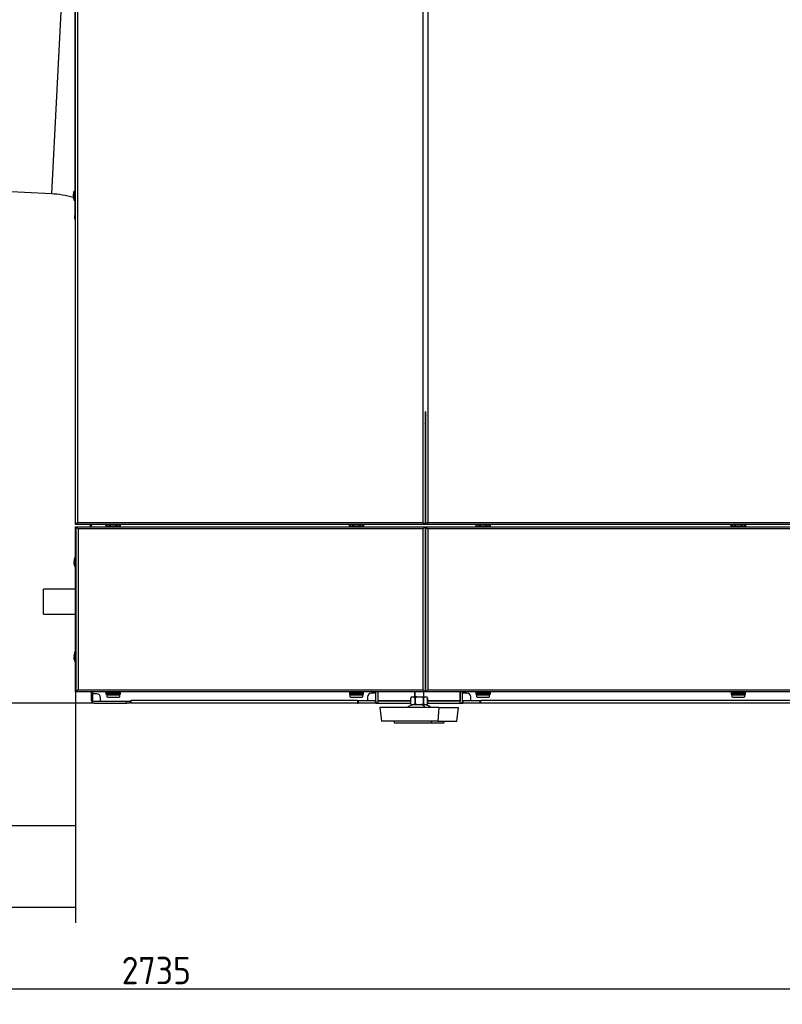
# Model space of a CAD drawing. Header units: millimetres. Extents: x 158 to 846, y 86 to 749.
# Tile 70 of 95: x 650 to 748, y 448 to 574. Entities that reach past the tile are written whole.
import ezdxf

# ---------------------------------------------------------------- set-up
doc = ezdxf.new("R2010")
doc.units = ezdxf.units.MM
for name, color, linetype, true_color in [('1', 7, 'CONTINUOUS', 0xffffff), ('101', 7, 'CONTINUOUS', 0xffffff), ('TOP', 7, 'CONTINUOUS', 0xffffff)]:
    doc.layers.add(name, color=color, linetype=linetype, true_color=true_color)
doc.styles.add('iso-1', font='isocp.shx')
doc.dimstyles.get("Standard").update_dxf_attribs({"dimtxt": 0.18, "dimasz": 0.18, "dimexe": 0.18, "dimexo": 0.0625, "dimgap": 0.09, "dimtad": 0, "dimtih": 1, "dimtoh": 1, "dimdec": 4, "dimzin": 0, "dimdsep": 46, "dimtxsty": 'Standard', "dimcen": 0.09, "dimadec": 0, "dimazin": 0, "dimtfac": 1, "dimtdec": 4, "dimtofl": 0, "dimtmove": 0, "dimatfit": 3, "dimfxl": 1, "dimtolj": 1, "dimtzin": 0, "dimarcsym": 0})

# ---------------------------------------------------------------- blocks, each defined once
blk = doc.blocks.new('DimnDraft3D6')
at = {"layer": 'TOP', "color": 2, "linetype": 'Continuous', "transparency": 16777216}
for p, q in [((600.39, 572.44), (600.39, 469.23)), ((657.25, 488.36), (657.25, 469.23)), ((657.25, 471.23), (600.39, 471.23))]:
    blk.add_line(p, q, dxfattribs=at)
for points in [[(600.39, 471.23), (603.89, 471.69), (603.89, 470.77), (600.39, 471.23)], [(657.25, 471.23), (653.75, 470.77), (653.75, 471.69), (657.25, 471.23)]]:
    blk.add_solid(points, dxfattribs=at)
at = {"layer": 'TOP', "color": 2, "linetype": 'Continuous', "transparency": 16777216, "insert": (626.48, 471.8), "char_height": 3.5, "attachment_point": 7, "line_spacing_factor": 0.963855, "style": 'iso-1'}
blk.add_mtext('\\W01.000;\\fisocp.shx,bigfont.shx;569 ', dxfattribs=at)
blk = doc.blocks.new('DimnDraft3D7')
at = {"layer": 'TOP', "color": 2, "linetype": 'Continuous', "transparency": 16777216}
for p, q in [((572, 556.2), (572, 458.82)), ((657.25, 488.36), (657.25, 458.82)), ((572, 460.82), (657.25, 460.82))]:
    blk.add_line(p, q, dxfattribs=at)
for points in [[(572, 460.82), (575.5, 461.28), (575.5, 460.36), (572, 460.82)], [(657.25, 460.82), (653.75, 460.36), (653.75, 461.28), (657.25, 460.82)]]:
    blk.add_solid(points, dxfattribs=at)
at = {"layer": 'TOP', "color": 2, "linetype": 'Continuous', "transparency": 16777216, "insert": (612.29, 461.39), "char_height": 3.5, "attachment_point": 7, "line_spacing_factor": 0.963855, "style": 'iso-1'}
blk.add_mtext('\\W01.000;\\fisocp.shx,bigfont.shx;852 ', dxfattribs=at)
blk = doc.blocks.new('DimnDraft3D8')
at = {"layer": 'TOP', "color": 2, "linetype": 'Continuous', "transparency": 16777216}
for p, q in [((572, 556.2), (572, 448.39)), ((845.5, 488.61), (845.5, 448.39)), ((572, 450.39), (845.5, 450.39))]:
    blk.add_line(p, q, dxfattribs=at)
for points in [[(572, 450.39), (575.5, 450.85), (575.5, 449.93), (572, 450.39)], [(845.5, 450.39), (842, 449.93), (842, 450.85), (845.5, 450.39)]]:
    blk.add_solid(points, dxfattribs=at)
at = {"layer": 'TOP', "color": 2, "linetype": 'Continuous', "transparency": 16777216, "insert": (663.15, 450.96), "char_height": 3.5, "attachment_point": 7, "line_spacing_factor": 0.963855, "style": 'iso-1'}
blk.add_mtext('\\W01.000;\\fisocp.shx,bigfont.shx;2735 ', dxfattribs=at)

msp = doc.modelspace()

# ---------------------------------------------------------------- linework, layer by layer
at = {"layer": '1', "color": 7, "linetype": 'Continuous'}
for p, q in [((657.245, 509.909), (657.245, 619.809)), ((657.145, 579.309), (657.145, 549.309)), ((643.498, 552.666), (654.16, 552.107)), ((656.929, 551.859), (656.952, 551.859)), ((656.952, 551.759), (656.929, 551.759)), ((656.952, 552.014), (656.951, 552.014)), ((657.145, 552.369), (657.025, 552.369)), ((657.025, 551.809), (657.025, 552.369)), ((657.025, 551.809), (657.025, 551.249)), ((656.951, 551.604), (656.952, 551.604)), ((657.025, 551.249), (657.145, 551.249)), ((657.145, 548.809), (657.145, 549.309)), ((657.245, 548.809), (657.145, 548.809)), ((701.945, 524.21), (701.945, 509.909)), ((702.045, 509.909), (702.045, 524.21)), ((702.045, 521.111), (701.945, 521.111)), ((701.945, 518.309), (702.045, 518.309)), ((701.945, 518.309), (702.045, 518.309)), ((701.945, 518.209), (702.045, 518.209)), ((701.946, 517.909), (702.046, 517.909)), ((657.245, 509.909), (657.345, 509.909)), ((657.245, 509.759), (657.245, 509.859)), ((657.245, 509.859), (657.345, 509.859)), ((657.345, 509.759), (657.245, 509.759)), ((657.245, 509.459), (657.345, 509.459)), ((657.245, 508.959), (657.245, 509.459)), ((657.245, 488.859), (657.245, 508.959)), ((657.345, 509.909), (657.495, 510.009)), ((657.395, 509.859), (657.345, 509.859)), ((657.395, 509.759), (657.345, 509.759)), ((657.345, 509.359), (657.345, 509.459)), ((657.345, 509.459), (657.445, 509.459)), ((657.345, 488.46), (657.345, 509.359)), ((657.345, 509.359), (657.445, 509.359)), ((657.345, 509.359), (657.445, 509.359)), ((657.395, 509.859), (657.495, 510.009)), ((657.395, 509.759), (657.395, 509.859)), ((701.795, 509.759), (657.395, 509.759)), ((657.445, 509.459), (657.446, 509.459)), ((657.445, 509.359), (657.595, 509.209)), ((657.445, 509.359), (657.446, 509.359)), ((657.446, 509.459), (657.446, 509.359)), ((657.446, 509.459), (701.845, 509.459)), ((657.446, 509.359), (657.595, 509.209)), ((659.145, 509.459), (659.145, 509.609)), ((659.245, 509.759), (659.245, 509.459)), ((661.17, 509.459), (661.17, 509.759)), ((661.285, 509.759), (661.285, 509.545)), ((661.285, 509.524), (661.285, 509.545)), ((661.585, 509.524), (661.285, 509.524)), ((661.285, 509.524), (661.285, 509.514)), ((661.285, 509.514), (661.285, 509.459)), ((661.585, 509.545), (661.585, 509.759)), ((661.585, 509.584), (661.685, 509.584)), ((661.585, 509.545), (661.585, 509.524)), ((661.685, 509.524), (661.585, 509.524)), ((661.685, 509.671), (661.685, 509.713)), ((661.685, 509.671), (661.685, 509.545)), ((661.685, 509.524), (661.685, 509.545)), ((662.455, 509.524), (661.685, 509.524)), ((662.355, 509.742), (661.785, 509.742)), ((662.455, 509.713), (662.455, 509.671)), ((662.455, 509.545), (662.455, 509.671)), ((662.455, 509.584), (662.555, 509.584)), ((662.455, 509.545), (662.455, 509.524)), ((662.555, 509.524), (662.455, 509.524)), ((662.555, 509.759), (662.555, 509.545)), ((662.555, 509.524), (662.555, 509.545)), ((662.855, 509.524), (662.555, 509.524)), ((662.855, 509.545), (662.855, 509.759)), ((662.855, 509.545), (662.855, 509.524)), ((662.855, 509.524), (662.855, 509.514)), ((662.855, 509.514), (662.855, 509.459)), ((662.97, 509.759), (662.97, 509.459)), ((692.27, 509.459), (692.27, 509.759)), ((692.385, 509.759), (692.385, 509.545)), ((692.385, 509.524), (692.385, 509.545)), ((692.385, 509.524), (692.385, 509.514)), ((692.685, 509.524), (692.385, 509.524)), ((692.385, 509.514), (692.385, 509.459)), ((692.685, 509.545), (692.685, 509.759)), ((692.685, 509.584), (692.785, 509.584)), ((692.685, 509.545), (692.685, 509.524)), ((692.785, 509.524), (692.685, 509.524)), ((692.785, 509.671), (692.785, 509.713)), ((692.785, 509.671), (692.785, 509.545)), ((692.785, 509.524), (692.785, 509.545)), ((693.555, 509.524), (692.785, 509.524)), ((693.455, 509.742), (692.885, 509.742)), ((693.555, 509.713), (693.555, 509.671)), ((693.555, 509.545), (693.555, 509.671)), ((693.555, 509.584), (693.655, 509.584)), ((693.555, 509.545), (693.555, 509.524)), ((693.655, 509.524), (693.555, 509.524)), ((693.655, 509.759), (693.655, 509.545)), ((693.655, 509.524), (693.655, 509.545)), ((693.955, 509.524), (693.655, 509.524)), ((693.955, 509.545), (693.955, 509.759)), ((693.955, 509.545), (693.955, 509.524)), ((693.955, 509.524), (693.955, 509.514)), ((693.955, 509.514), (693.955, 509.459)), ((694.07, 509.759), (694.07, 509.459)), ((701.845, 509.909), (701.695, 510.009)), ((701.795, 509.859), (701.695, 510.009)), ((701.845, 509.359), (701.695, 509.209)), ((701.845, 509.359), (701.695, 509.209)), ((701.845, 509.859), (701.795, 509.859)), ((701.795, 509.759), (701.795, 509.859)), ((701.845, 509.759), (701.795, 509.759)), ((701.945, 509.909), (701.845, 509.909)), ((701.845, 509.859), (701.945, 509.859)), ((701.945, 509.759), (701.845, 509.759)), ((701.845, 509.459), (701.845, 509.359)), ((701.845, 509.459), (701.945, 509.459)), ((701.845, 509.459), (701.845, 509.459)), ((701.945, 509.359), (701.845, 509.359)), ((701.945, 509.359), (701.845, 509.359)), ((701.845, 509.359), (701.845, 509.359)), ((701.945, 509.859), (701.945, 509.909)), ((701.945, 509.859), (701.945, 509.759)), ((701.945, 509.459), (701.945, 509.359)), ((701.945, 509.359), (701.945, 488.46)), ((702.045, 509.859), (702.045, 509.909)), ((702.045, 509.909), (702.145, 509.909)), ((702.045, 509.859), (702.145, 509.859)), ((702.045, 509.759), (702.045, 509.859)), ((702.145, 509.759), (702.045, 509.759)), ((702.045, 509.359), (702.045, 509.459)), ((702.045, 509.459), (702.145, 509.459)), ((702.045, 488.46), (702.045, 509.359)), ((702.045, 509.359), (702.145, 509.359)), ((702.045, 509.359), (702.145, 509.359)), ((702.145, 509.909), (702.295, 510.009)), ((702.195, 509.859), (702.145, 509.859)), ((702.195, 509.759), (702.145, 509.759)), ((702.145, 509.459), (702.146, 509.459)), ((702.145, 509.359), (702.295, 509.209)), ((702.145, 509.359), (702.146, 509.359)), ((702.146, 509.459), (702.146, 509.359)), ((702.146, 509.459), (793.045, 509.459)), ((702.146, 509.359), (702.295, 509.209)), ((702.195, 509.859), (702.295, 510.009)), ((702.195, 509.759), (702.195, 509.859)), ((792.995, 509.759), (702.195, 509.759)), ((708.47, 509.459), (708.47, 509.759)), ((708.585, 509.759), (708.585, 509.545)), ((708.585, 509.524), (708.585, 509.545)), ((708.885, 509.524), (708.585, 509.524)), ((708.585, 509.524), (708.585, 509.514)), ((708.585, 509.514), (708.585, 509.459)), ((708.885, 509.545), (708.885, 509.759)), ((708.885, 509.584), (708.985, 509.584)), ((708.885, 509.545), (708.885, 509.524)), ((708.985, 509.524), (708.885, 509.524)), ((708.985, 509.671), (708.985, 509.713)), ((708.985, 509.671), (708.985, 509.545)), ((708.985, 509.524), (708.985, 509.545)), ((709.755, 509.524), (708.985, 509.524)), ((709.655, 509.742), (709.085, 509.742)), ((709.755, 509.713), (709.755, 509.671)), ((709.755, 509.545), (709.755, 509.671)), ((709.755, 509.584), (709.855, 509.584)), ((709.755, 509.545), (709.755, 509.524)), ((709.855, 509.524), (709.755, 509.524)), ((709.855, 509.759), (709.855, 509.545)), ((709.855, 509.524), (709.855, 509.545)), ((710.155, 509.524), (709.855, 509.524)), ((710.155, 509.545), (710.155, 509.759)), ((710.155, 509.545), (710.155, 509.524)), ((710.155, 509.524), (710.155, 509.514)), ((710.155, 509.514), (710.155, 509.459)), ((710.27, 509.759), (710.27, 509.459)), ((741.12, 509.459), (741.12, 509.759)), ((741.235, 509.759), (741.235, 509.545)), ((741.235, 509.524), (741.235, 509.545)), ((741.535, 509.524), (741.235, 509.524)), ((741.235, 509.524), (741.235, 509.514)), ((741.235, 509.514), (741.235, 509.459)), ((741.535, 509.545), (741.535, 509.759)), ((741.535, 509.584), (741.635, 509.584)), ((741.535, 509.545), (741.535, 509.524)), ((741.635, 509.524), (741.535, 509.524)), ((741.635, 509.671), (741.635, 509.713)), ((741.635, 509.671), (741.635, 509.545)), ((741.635, 509.524), (741.635, 509.545)), ((742.405, 509.524), (741.635, 509.524)), ((742.305, 509.742), (741.735, 509.742)), ((742.405, 509.713), (742.405, 509.671)), ((742.405, 509.545), (742.405, 509.671)), ((742.405, 509.584), (742.505, 509.584)), ((742.405, 509.545), (742.405, 509.524)), ((742.505, 509.524), (742.405, 509.524)), ((742.505, 509.759), (742.505, 509.545)), ((742.505, 509.524), (742.505, 509.545)), ((742.805, 509.524), (742.505, 509.524)), ((742.805, 509.545), (742.805, 509.759)), ((742.805, 509.545), (742.805, 509.524)), ((742.805, 509.524), (742.805, 509.514)), ((742.805, 509.514), (742.805, 509.459)), ((742.92, 509.759), (742.92, 509.459)), ((657.051, 505.164), (657.052, 505.164)), ((657.125, 505.519), (657.125, 504.399)), ((657.245, 505.519), (657.125, 505.519)), ((657.029, 505.009), (657.052, 505.009)), ((657.052, 504.909), (657.029, 504.909)), ((657.052, 504.754), (657.051, 504.754)), ((657.245, 504.399), (657.125, 504.399)), ((657.246, 501.509), (653.145, 501.509)), ((653.145, 498.309), (653.145, 501.509)), ((653.145, 498.309), (657.246, 498.309)), ((657.029, 492.909), (657.052, 492.909)), ((657.052, 492.809), (657.029, 492.809)), ((657.051, 493.064), (657.052, 493.064)), ((657.052, 492.654), (657.051, 492.654)), ((657.125, 493.419), (657.125, 492.299)), ((657.245, 493.419), (657.125, 493.419)), ((657.245, 492.299), (657.125, 492.299)), ((702.045, 492.109), (701.945, 492.109)), ((701.945, 492.059), (702.045, 492.059)), ((701.945, 491.759), (702.045, 491.759)), ((702.018, 490.809), (701.945, 490.809)), ((702.018, 490.809), (702.045, 490.809)), ((657.245, 488.359), (657.245, 488.859)), ((657.345, 488.359), (657.245, 488.359)), ((657.345, 488.46), (657.445, 488.46)), ((657.345, 488.359), (657.345, 488.459)), ((657.345, 488.459), (657.445, 488.459)), ((657.445, 488.359), (657.345, 488.359)), ((657.445, 488.46), (657.595, 488.609)), ((657.446, 488.459), (657.445, 488.459)), ((657.446, 488.359), (657.445, 488.359)), ((657.446, 488.459), (657.595, 488.609)), ((657.446, 488.359), (657.446, 488.459)), ((701.845, 488.359), (657.446, 488.359)), ((659.245, 488.359), (659.245, 487.309)), ((659.445, 488.109), (659.445, 488.359)), ((659.445, 487.309), (659.445, 488.359)), ((659.945, 488.109), (659.445, 488.109)), ((660.445, 487.109), (660.445, 487.609)), ((661.17, 488.009), (661.17, 488.359)), ((661.285, 488.009), (661.17, 488.009)), ((661.285, 488.359), (661.285, 488.304)), ((661.285, 488.294), (661.285, 488.304)), ((661.585, 488.294), (661.285, 488.294)), ((661.285, 488.294), (661.285, 488.274)), ((661.285, 488.055), (661.285, 488.274)), ((662.855, 488.055), (661.285, 488.055)), ((661.285, 488.055), (661.285, 487.985)), ((661.285, 487.725), (661.285, 487.985)), ((662.755, 487.625), (661.385, 487.625)), ((661.685, 488.294), (661.585, 488.294)), ((661.585, 488.274), (661.585, 488.294)), ((661.585, 488.274), (661.585, 488.055)), ((661.585, 488.234), (661.685, 488.234)), ((662.455, 488.294), (661.685, 488.294)), ((661.685, 488.294), (661.685, 488.274)), ((661.685, 488.148), (661.685, 488.274)), ((661.685, 488.148), (661.685, 488.105)), ((662.355, 488.077), (661.785, 488.077)), ((662.555, 488.294), (662.455, 488.294)), ((662.455, 488.274), (662.455, 488.294)), ((662.455, 488.274), (662.455, 488.148)), ((662.455, 488.234), (662.555, 488.234)), ((662.455, 488.105), (662.455, 488.148)), ((662.855, 488.294), (662.555, 488.294)), ((662.555, 488.294), (662.555, 488.274)), ((662.555, 488.055), (662.555, 488.274)), ((662.855, 488.359), (662.855, 488.304)), ((662.855, 488.294), (662.855, 488.304)), ((662.855, 488.274), (662.855, 488.294)), ((662.855, 488.274), (662.855, 488.055)), ((662.855, 487.985), (662.855, 488.055)), ((662.97, 488.009), (662.855, 488.009)), ((662.855, 487.985), (662.855, 487.725)), ((662.97, 488.359), (662.97, 488.009)), ((692.27, 488.359), (692.27, 488.009)), ((692.27, 488.009), (692.385, 488.009)), ((692.385, 488.359), (692.385, 488.304)), ((692.385, 488.294), (692.385, 488.304)), ((692.685, 488.294), (692.385, 488.294)), ((692.385, 488.294), (692.385, 488.274)), ((692.385, 488.055), (692.385, 488.274)), ((693.955, 488.055), (692.385, 488.055)), ((692.385, 488.055), (692.385, 487.985)), ((692.385, 487.725), (692.385, 487.985)), ((693.855, 487.625), (692.485, 487.625)), ((692.685, 488.274), (692.685, 488.294)), ((692.785, 488.294), (692.685, 488.294)), ((692.685, 488.274), (692.685, 488.055)), ((692.685, 488.234), (692.785, 488.234)), ((693.555, 488.294), (692.785, 488.294)), ((692.785, 488.294), (692.785, 488.274)), ((692.785, 488.148), (692.785, 488.274)), ((692.785, 488.148), (692.785, 488.105)), ((693.455, 488.077), (692.885, 488.077)), ((693.555, 488.274), (693.555, 488.294)), ((693.655, 488.294), (693.555, 488.294)), ((693.555, 488.274), (693.555, 488.148)), ((693.555, 488.234), (693.655, 488.234)), ((693.555, 488.105), (693.555, 488.148)), ((693.645, 488.055), (693.645, 488.234)), ((693.955, 488.294), (693.655, 488.294)), ((693.655, 488.294), (693.655, 488.274)), ((693.655, 488.055), (693.655, 488.274)), ((693.955, 488.359), (693.955, 488.304)), ((693.955, 488.294), (693.955, 488.304)), ((693.955, 488.274), (693.955, 488.294)), ((693.955, 488.274), (693.955, 488.055)), ((693.955, 487.985), (693.955, 488.055)), ((693.955, 488.009), (694.07, 488.009)), ((693.955, 487.985), (693.955, 487.725)), ((694.07, 488.009), (694.07, 488.359)), ((694.595, 487.709), (694.595, 487.209)), ((695.595, 488.209), (695.095, 488.209)), ((695.595, 488.359), (695.595, 488.209)), ((695.645, 486.919), (695.645, 488.359)), ((695.945, 486.919), (695.945, 488.359)), ((695.946, 487.219), (695.946, 488.359)), ((700.198, 487.709), (700.108, 487.57)), ((700.108, 487.57), (700.108, 486.833)), ((700.109, 487.57), (700.108, 487.57)), ((700.109, 487.57), (700.109, 486.833)), ((700.198, 487.709), (700.222, 487.709)), ((700.222, 487.709), (700.524, 487.709)), ((700.893, 487.709), (700.524, 487.709)), ((700.595, 488.359), (700.595, 487.709)), ((700.637, 487.57), (700.637, 486.833)), ((700.637, 487.57), (700.667, 487.57)), ((700.667, 487.57), (700.667, 486.833)), ((700.893, 487.709), (701.498, 487.709)), ((701.498, 487.709), (701.867, 487.709)), ((701.845, 488.46), (701.695, 488.609)), ((701.845, 488.459), (701.695, 488.609)), ((701.724, 487.57), (701.724, 486.833)), ((701.724, 487.57), (701.754, 487.57)), ((701.754, 487.57), (701.754, 486.833)), ((701.795, 488.509), (701.795, 488.51)), ((701.795, 487.709), (701.795, 488.359)), ((701.945, 488.46), (701.845, 488.46)), ((701.845, 488.459), (701.945, 488.459)), ((701.845, 488.459), (701.845, 488.459)), ((701.845, 488.359), (701.845, 488.459)), ((701.945, 488.359), (701.845, 488.359)), ((701.845, 488.359), (701.845, 488.359)), ((701.867, 487.709), (702.169, 487.709)), ((701.945, 488.459), (701.945, 488.359)), ((702.045, 488.46), (702.145, 488.46)), ((702.045, 488.359), (702.045, 488.459)), ((702.045, 488.459), (702.145, 488.459)), ((702.145, 488.359), (702.045, 488.359)), ((702.145, 488.46), (702.295, 488.609)), ((702.146, 488.459), (702.145, 488.459)), ((702.146, 488.359), (702.145, 488.359)), ((702.146, 488.459), (702.295, 488.609)), ((702.146, 488.359), (702.146, 488.459)), ((793.045, 488.359), (702.146, 488.359)), ((702.192, 487.709), (702.169, 487.709)), ((702.282, 487.57), (702.192, 487.709)), ((702.282, 486.833), (702.282, 487.57)), ((702.282, 487.57), (702.282, 486.833)), ((702.282, 487.57), (702.282, 487.57)), ((706.445, 486.919), (706.445, 488.359)), ((706.445, 488.359), (706.445, 487.219)), ((706.745, 486.919), (706.745, 488.359)), ((706.795, 488.209), (706.795, 488.359)), ((707.295, 488.209), (706.795, 488.209)), ((707.795, 487.209), (707.795, 487.709)), ((708.47, 488.009), (708.47, 488.359)), ((708.585, 488.009), (708.47, 488.009)), ((708.585, 488.359), (708.585, 488.304)), ((708.585, 488.294), (708.585, 488.304)), ((708.885, 488.294), (708.585, 488.294)), ((708.585, 488.294), (708.585, 488.274)), ((708.585, 488.055), (708.585, 488.274)), ((710.155, 488.055), (708.585, 488.055)), ((708.585, 488.055), (708.585, 487.985)), ((708.585, 487.725), (708.585, 487.985)), ((710.055, 487.625), (708.685, 487.625)), ((708.985, 488.294), (708.885, 488.294)), ((708.885, 488.274), (708.885, 488.294)), ((708.885, 488.274), (708.885, 488.055)), ((708.885, 488.234), (708.985, 488.234)), ((709.755, 488.294), (708.985, 488.294)), ((708.985, 488.294), (708.985, 488.274)), ((708.985, 488.148), (708.985, 488.274)), ((708.985, 488.148), (708.985, 488.105)), ((709.655, 488.077), (709.085, 488.077)), ((709.855, 488.294), (709.755, 488.294)), ((709.755, 488.274), (709.755, 488.294)), ((709.755, 488.274), (709.755, 488.148)), ((709.755, 488.234), (709.855, 488.234)), ((709.755, 488.105), (709.755, 488.148)), ((710.155, 488.294), (709.855, 488.294)), ((709.855, 488.294), (709.855, 488.274)), ((709.855, 488.055), (709.855, 488.274)), ((710.155, 488.359), (710.155, 488.304)), ((710.155, 488.294), (710.155, 488.304)), ((710.155, 488.274), (710.155, 488.294)), ((710.155, 488.274), (710.155, 488.055)), ((710.155, 487.985), (710.155, 488.055)), ((710.27, 488.009), (710.155, 488.009)), ((710.155, 487.985), (710.155, 487.725)), ((710.27, 488.359), (710.27, 488.009)), ((741.12, 488.359), (741.12, 488.009)), ((741.12, 488.009), (741.235, 488.009)), ((741.235, 488.359), (741.235, 488.304)), ((741.235, 488.294), (741.235, 488.304)), ((741.535, 488.294), (741.235, 488.294)), ((741.235, 488.294), (741.235, 488.274)), ((741.235, 488.055), (741.235, 488.274)), ((742.805, 488.055), (741.235, 488.055)), ((741.235, 488.055), (741.235, 487.985)), ((741.235, 487.725), (741.235, 487.985)), ((742.705, 487.625), (741.335, 487.625)), ((741.635, 488.294), (741.535, 488.294)), ((741.535, 488.274), (741.535, 488.294)), ((741.535, 488.274), (741.535, 488.055)), ((741.535, 488.234), (741.635, 488.234)), ((742.405, 488.294), (741.635, 488.294)), ((741.635, 488.294), (741.635, 488.274)), ((741.635, 488.148), (741.635, 488.274)), ((741.635, 488.148), (741.635, 488.105)), ((742.305, 488.077), (741.735, 488.077)), ((742.505, 488.294), (742.405, 488.294)), ((742.405, 488.274), (742.405, 488.294)), ((742.405, 488.274), (742.405, 488.148)), ((742.405, 488.234), (742.505, 488.234)), ((742.405, 488.105), (742.405, 488.148)), ((742.805, 488.294), (742.505, 488.294)), ((742.505, 488.294), (742.505, 488.274)), ((742.505, 488.055), (742.505, 488.274)), ((742.805, 488.359), (742.805, 488.304)), ((742.805, 488.294), (742.805, 488.304)), ((742.805, 488.274), (742.805, 488.294)), ((742.805, 488.274), (742.805, 488.055)), ((742.805, 487.985), (742.805, 488.055)), ((742.805, 488.009), (742.92, 488.009)), ((742.805, 487.985), (742.805, 487.725)), ((742.92, 488.009), (742.92, 488.359)), ((663.745, 487.109), (659.645, 487.109)), ((659.645, 486.909), (663.745, 486.909)), ((664.245, 487.109), (660.445, 487.109)), ((664.245, 486.909), (663.745, 486.909)), ((664.245, 487.109), (664.245, 486.909)), ((664.345, 486.909), (664.345, 487.309)), ((664.345, 487.309), (664.345, 487.309)), ((664.345, 487.309), (664.345, 487.209)), ((693.295, 486.909), (664.345, 486.909)), ((693.295, 487.309), (693.295, 486.909)), ((693.296, 487.309), (693.295, 487.309)), ((693.295, 487.209), (693.345, 487.209)), ((693.295, 486.909), (693.345, 486.909)), ((693.345, 486.909), (693.345, 487.209)), ((693.345, 487.209), (693.395, 487.209)), ((693.345, 486.909), (693.395, 486.909)), ((695.625, 487.209), (693.395, 487.209)), ((695.625, 486.909), (693.395, 486.909)), ((694.595, 487.209), (693.396, 487.209)), ((695.625, 487.209), (695.635, 487.209)), ((695.635, 486.909), (695.625, 486.909)), ((695.635, 487.209), (695.635, 486.909)), ((695.635, 487.209), (695.645, 487.209)), ((695.635, 486.909), (695.645, 486.909)), ((695.645, 486.909), (695.645, 486.919)), ((695.945, 486.909), (695.645, 486.909)), ((695.945, 487.209), (700.109, 487.209)), ((695.945, 486.909), (695.945, 486.919)), ((695.945, 486.909), (700.109, 486.909)), ((700.109, 487.209), (695.956, 487.209)), ((696.17, 486.359), (696.395, 484.609)), ((703.708, 486.359), (696.17, 486.359)), ((700.108, 486.833), (700.219, 486.709)), ((700.109, 486.833), (700.108, 486.833)), ((700.26, 486.709), (700.219, 486.709)), ((700.485, 486.709), (700.26, 486.709)), ((700.971, 486.709), (700.485, 486.709)), ((700.637, 486.833), (700.667, 486.833)), ((701.42, 486.709), (700.971, 486.709)), ((701.906, 486.709), (701.42, 486.709)), ((701.724, 486.833), (701.754, 486.833)), ((702.13, 486.709), (701.906, 486.709)), ((702.172, 486.709), (702.13, 486.709)), ((702.172, 486.709), (702.282, 486.833)), ((702.282, 487.209), (706.445, 487.209)), ((706.435, 487.209), (702.282, 487.209)), ((702.282, 486.909), (706.445, 486.909)), ((702.282, 486.833), (702.282, 486.833)), ((703.708, 486.359), (706.22, 486.359)), ((705.995, 484.609), (706.22, 486.359)), ((706.445, 486.909), (706.445, 486.919)), ((706.745, 486.909), (706.445, 486.909)), ((706.745, 487.209), (706.755, 487.209)), ((706.745, 486.909), (706.745, 486.919)), ((706.755, 486.909), (706.745, 486.909)), ((706.755, 486.909), (706.755, 487.209)), ((706.755, 487.209), (706.765, 487.209)), ((706.755, 486.909), (706.765, 486.909)), ((708.995, 487.209), (706.765, 487.209)), ((708.995, 486.909), (706.765, 486.909)), ((708.995, 487.209), (707.795, 487.209)), ((708.995, 487.209), (709.045, 487.209)), ((709.045, 486.909), (708.995, 486.909)), ((709.045, 487.209), (709.045, 486.909)), ((709.095, 486.909), (709.095, 487.309)), ((709.095, 487.309), (709.095, 487.309)), ((773.245, 486.909), (709.095, 486.909)), ((703.595, 484.609), (696.395, 484.609)), ((697.945, 484.609), (698.045, 484.409)), ((698.045, 484.409), (702.77, 484.409)), ((702.77, 484.409), (704.345, 484.409)), ((703.595, 484.609), (705.995, 484.609)), ((704.345, 484.409), (704.445, 484.609))]:
    msp.add_line(p, q, dxfattribs=at)
at = {"layer": '1', "color": 252, "linetype": 'Continuous'}
for p, q in [((657.495, 619.709), (657.495, 510.009)), ((701.695, 510.009), (701.695, 619.709)), ((702.295, 619.709), (702.295, 510.009)), ((655.468, 577.073), (654.16, 552.107)), ((657.025, 551.809), (656.951, 551.809)), ((657.145, 551.809), (657.025, 551.809)), ((657.145, 549.309), (657.245, 549.309)), ((701.945, 518.259), (702.045, 518.259)), ((702.047, 517.509), (701.945, 517.509)), ((657.345, 508.959), (657.245, 508.959)), ((657.345, 509.859), (657.345, 509.759)), ((657.445, 509.459), (657.445, 509.359)), ((657.495, 510.009), (701.695, 510.009)), ((657.595, 509.209), (657.595, 488.609)), ((701.695, 509.209), (657.595, 509.209)), ((661.285, 509.545), (661.585, 509.545)), ((661.285, 509.514), (662.855, 509.514)), ((661.685, 509.545), (662.455, 509.545)), ((661.785, 509.759), (661.785, 509.742)), ((662.355, 509.742), (662.355, 509.759)), ((662.555, 509.545), (662.855, 509.545)), ((692.385, 509.545), (692.685, 509.545)), ((692.385, 509.514), (693.955, 509.514)), ((692.785, 509.545), (693.555, 509.545)), ((692.885, 509.759), (692.885, 509.742)), ((693.455, 509.742), (693.455, 509.759)), ((693.655, 509.545), (693.955, 509.545)), ((701.695, 488.609), (701.695, 509.209)), ((701.845, 509.759), (701.845, 509.859)), ((701.845, 509.359), (701.845, 509.459)), ((702.145, 509.859), (702.145, 509.759)), ((702.145, 509.459), (702.145, 509.359)), ((702.295, 510.009), (792.895, 510.009)), ((702.295, 509.209), (702.295, 488.609)), ((792.895, 509.209), (702.295, 509.209)), ((708.471, 509.638), (708.586, 509.636)), ((708.585, 509.545), (708.885, 509.545)), ((708.585, 509.514), (710.155, 509.514)), ((708.886, 509.631), (708.986, 509.629)), ((708.985, 509.545), (709.755, 509.545)), ((709.085, 509.759), (709.085, 509.742)), ((709.655, 509.742), (709.655, 509.759)), ((709.756, 509.615), (709.856, 509.613)), ((709.855, 509.545), (710.155, 509.545)), ((710.156, 509.608), (710.271, 509.606)), ((741.235, 509.545), (741.535, 509.545)), ((741.235, 509.514), (742.805, 509.514)), ((741.635, 509.545), (742.405, 509.545)), ((741.735, 509.759), (741.735, 509.742)), ((742.305, 509.742), (742.305, 509.759)), ((742.505, 509.545), (742.805, 509.545)), ((657.245, 488.859), (657.345, 488.859)), ((657.445, 488.459), (657.445, 488.359)), ((657.595, 488.609), (701.695, 488.609)), ((661.285, 488.304), (662.855, 488.304)), ((661.285, 488.274), (661.585, 488.274)), ((661.285, 487.985), (662.855, 487.985)), ((661.685, 488.274), (662.455, 488.274)), ((661.785, 488.055), (661.785, 488.077)), ((662.355, 488.077), (662.355, 488.055)), ((662.555, 488.274), (662.855, 488.274)), ((692.385, 488.304), (693.955, 488.304)), ((692.385, 488.274), (692.685, 488.274)), ((692.385, 487.985), (693.955, 487.985)), ((692.785, 488.274), (693.555, 488.274)), ((692.885, 488.055), (692.885, 488.077)), ((693.455, 488.077), (693.455, 488.055)), ((693.655, 488.274), (693.955, 488.274)), ((700.676, 487.709), (700.676, 488.359)), ((701.845, 488.359), (701.845, 488.459)), ((702.145, 488.459), (702.145, 488.359)), ((702.295, 488.609), (792.895, 488.609)), ((708.585, 488.304), (710.155, 488.304)), ((708.585, 488.274), (708.885, 488.274)), ((708.585, 487.985), (710.155, 487.985)), ((708.985, 488.274), (709.755, 488.274)), ((709.085, 488.055), (709.085, 488.077)), ((709.655, 488.077), (709.655, 488.055)), ((709.855, 488.274), (710.155, 488.274)), ((741.235, 488.304), (742.805, 488.304)), ((741.235, 488.274), (741.535, 488.274)), ((741.235, 487.985), (742.805, 487.985)), ((741.635, 488.274), (742.405, 488.274)), ((741.735, 488.055), (741.735, 488.077)), ((742.305, 488.077), (742.305, 488.055)), ((742.505, 488.274), (742.805, 488.274)), ((663.745, 486.909), (663.745, 487.109)), ((664.345, 487.309), (693.295, 487.309)), ((693.395, 487.209), (693.395, 486.909)), ((695.625, 486.909), (695.625, 487.209)), ((695.645, 486.919), (695.945, 486.919)), ((703.708, 486.359), (703.595, 484.609)), ((706.445, 486.919), (706.745, 486.919)), ((706.765, 487.209), (706.765, 486.909)), ((708.995, 486.909), (708.995, 487.209)), ((709.095, 487.309), (773.245, 487.309)), ((702.77, 484.409), (702.82, 484.609))]:
    msp.add_line(p, q, dxfattribs=at)
at = {"layer": '1', "color": 7, "linetype": 'Continuous', "extrusion": (0, 0, -1)}
for centre, radius, start, end in [((-653.505, 539.624), 12.5, 93, 105.96572), ((-657.495, 510.009), 0.25, 323.12948, 336.42141), ((-657.495, 510.009), 0.15, 303.69085, 326.30894), ((-657.875, 504.959), 0.85, 331.92751, 346.04401), ((-657.875, 492.859), 0.85, 331.92751, 346.04401), ((-661.385, 487.725), 0.1, 270, 0), ((-662.755, 487.725), 0.1, 180, 270), ((-692.485, 487.725), 0.1, 270, 0), ((-693.855, 487.725), 0.1, 180, 270), ((-708.685, 487.725), 0.1, 270, 0), ((-710.055, 487.725), 0.1, 180, 270), ((-741.335, 487.725), 0.1, 270, 0), ((-742.705, 487.725), 0.1, 180, 270), ((-659.645, 487.309), 0.2, 270, 0)]:
    msp.add_arc(centre, radius, start, end, dxfattribs=at)
at = {"layer": '1', "color": 7, "linetype": 'Continuous'}
for centre, radius, start, end in [((657.775, 551.809), 0.849, 166.01931, 176.28359), ((657.775, 551.809), 0.849, 183.71641, 193.98069), ((657.775, 551.809), 0.85, 151.92751, 166.04401), ((657.775, 551.809), 0.825, 176.52502, 180), ((657.775, 551.809), 0.825, 180, 183.47498), ((657.775, 551.809), 0.85, 193.95599, 208.07249), ((658.995, 509.609), 0.15, 0, 90), ((658.995, 509.609), 0.25, 360, 36.87052), ((657.875, 504.959), 0.849, 166.01931, 176.28359), ((657.875, 504.959), 0.85, 151.92751, 166.04401), ((657.875, 504.959), 0.849, 183.71641, 193.98069), ((657.875, 504.959), 0.825, 176.52502, 183.47498), ((657.875, 492.859), 0.849, 166.01931, 176.28359), ((657.875, 492.859), 0.849, 183.71641, 193.98069), ((657.875, 492.859), 0.85, 151.92751, 166.04401), ((657.875, 492.859), 0.825, 176.52502, 183.47498), ((659.945, 487.609), 0.5, 0, 90), ((695.095, 487.709), 0.5, 90, 180), ((707.295, 487.709), 0.5, 0, 90), ((659.645, 487.309), 0.4, 180, 270), ((664.245, 487.209), 0.1, 270, 0), ((693.396, 487.309), 0.1, 180, 270), ((695.956, 487.219), 0.01, 180, 270), ((700.659, 485.209), 1.5, 90, 129.94451), ((701.732, 485.209), 1.5, 50.05549, 90), ((706.435, 487.219), 0.01, 270, 0), ((708.995, 487.309), 0.1, 270, 360)]:
    msp.add_arc(centre, radius, start, end, dxfattribs=at)
for centre, major_axis, start_param, end_param in [((657.775, 551.862), (-0.847, 0), 6.2790099, 6.2873607), ((657.775, 551.757), (0.847, 0), 3.1374172, 3.1457681), ((661.785, 509.713), (-0.1, 0), 5.5770106, 6.2831853), ((661.785, 509.671), (0.1, 0), 1.5707963, 3.1415927), ((662.355, 509.671), (0.1, 0), 0, 1.5707963), ((662.355, 509.713), (-0.1, 0), 3.1415927, 3.8477674), ((692.885, 509.713), (-0.1, 0), 5.5770106, 6.2831853), ((692.885, 509.671), (0.1, 0), 1.5707963, 3.1415927), ((693.455, 509.671), (0.1, 0), 0, 1.5707963), ((693.455, 509.713), (-0.1, 0), 3.1415927, 3.8477674), ((709.085, 509.713), (-0.1, 0), 5.5770106, 6.2831853), ((709.085, 509.671), (0.1, 0), 1.5707963, 3.1415927), ((709.655, 509.671), (0.1, 0), 0, 1.5707963), ((709.655, 509.713), (-0.1, 0), 3.1415927, 3.8477674), ((741.735, 509.713), (-0.1, 0), 5.5770106, 6.2831853), ((741.735, 509.671), (0.1, 0), 1.5707963, 3.1415927), ((742.305, 509.671), (0.1, 0), 0, 1.5707963), ((742.305, 509.713), (-0.1, 0), 3.1415927, 3.8477674), ((657.875, 505.012), (-0.847, 0), 6.2790099, 6.2873607), ((657.875, 504.907), (0.847, 0), 3.1374172, 3.1457681), ((657.875, 492.912), (-0.847, 0), 6.2790099, 6.2873607), ((657.875, 492.807), (0.847, 0), 3.1374172, 3.1457681), ((661.785, 488.148), (0.1, 0), 3.1415927, 4.712389), ((661.785, 488.105), (-0.1, 0), 0, 0.7925173), ((662.355, 488.148), (0.1, 0), 4.712389, 6.2831853), ((662.355, 488.105), (-0.1, 0), 2.3490754, 3.1415927), ((692.885, 488.148), (0.1, 0), 3.1415927, 4.712389), ((692.885, 488.105), (-0.1, 0), 0, 0.7925173), ((693.455, 488.148), (0.1, 0), 4.712389, 6.2831853), ((693.455, 488.105), (-0.1, 0), 2.3490754, 3.1415927), ((709.085, 488.148), (0.1, 0), 3.1415927, 4.712389), ((709.085, 488.105), (-0.1, 0), 0, 0.7925173), ((709.655, 488.148), (0.1, 0), 4.712389, 6.2831853), ((709.655, 488.105), (-0.1, 0), 2.3490754, 3.1415927), ((741.735, 488.148), (0.1, 0), 3.1415927, 4.712389), ((741.735, 488.105), (-0.1, 0), 0, 0.7925173), ((742.305, 488.148), (0.1, 0), 4.712389, 6.2831853), ((742.305, 488.105), (-0.1, 0), 2.3490754, 3.1415927)]:
    msp.add_ellipse(centre, major_axis=major_axis, ratio=0.7071068, start_param=start_param, end_param=end_param, dxfattribs=at)
at = {"layer": '1', "color": 252, "linetype": 'Continuous'}
msp.add_ellipse((701.464, 485.209), major_axis=(0, -1.5), ratio=0.5, start_param=2.4444295, end_param=3.1415927, dxfattribs=at)
at = {"layer": '1', "color": 7, "linetype": 'Continuous'}
for points, degree in [([(701.946, 524.209), (701.949, 524.096), (701.961, 523.982), (701.981, 523.87), (702.009, 523.759), (702.045, 523.651)], 5), ([(702.018, 491.759), (701.994, 491.759), (701.969, 491.757), (701.945, 491.753)], 3), ([(701.946, 492.09), (701.974, 492.096), (702.002, 492.102), (702.03, 492.11)], 3), ([(702.046, 491.758), (702.036, 491.759), (702.027, 491.759), (702.018, 491.759)], 3), ([(701.945, 490.816), (701.969, 490.812), (701.994, 490.809), (702.018, 490.809)], 3), ([(702.018, 490.809), (702.027, 490.809), (702.036, 490.81), (702.046, 490.81)], 3)]:
    msp.add_open_spline(points, degree=degree, dxfattribs=at)
at = {"layer": '1', "color": 252, "linetype": 'Continuous'}
for points, degree in [([(701.946, 523.779), (701.968, 523.785), (701.986, 523.789), (701.997, 523.793), (702.003, 523.795), (702.003, 523.795)], 5), ([(702.045, 521.913), (701.945, 521.909)], 1), ([(702.025, 522.603), (702.029, 522.605), (702.033, 522.606), (702.037, 522.608), (702.041, 522.61), (702.045, 522.612)], 5), ([(702.045, 522.586), (702.039, 522.592), (702.032, 522.597), (702.025, 522.603)], 3)]:
    msp.add_open_spline(points, degree=degree, dxfattribs=at)
at = {"layer": '1', "color": 7, "linetype": 'Continuous'}
for points, knots in [([(702.046, 523.027), (702.043, 523.024), (702.033, 523.014), (702.015, 522.997), (701.989, 522.976), (701.965, 522.961), (701.951, 522.952), (701.946, 522.95)], [0, 0, 0, 0, 0.0938924, 0.3367684, 0.5945553, 0.8672521, 1, 1, 1, 1]), ([(700.222, 487.709), (700.209, 487.698), (700.184, 487.671), (700.146, 487.624), (700.121, 487.589), (700.109, 487.57)], [0, 0, 0, 0, 0.3113945, 0.644387, 1, 1, 1, 1]), ([(700.637, 487.57), (700.624, 487.589), (700.599, 487.624), (700.562, 487.671), (700.536, 487.698), (700.524, 487.709)], [0, 0, 0, 0, 0.3556584, 0.6886595, 1, 1, 1, 1]), ([(700.893, 487.709), (700.868, 487.698), (700.817, 487.671), (700.742, 487.624), (700.692, 487.589), (700.667, 487.57)], [0, 0, 0, 0, 0.3113945, 0.644387, 1, 1, 1, 1]), ([(701.724, 487.57), (701.698, 487.589), (701.649, 487.624), (701.573, 487.671), (701.523, 487.698), (701.498, 487.709)], [0, 0, 0, 0, 0.3556584, 0.6886595, 1, 1, 1, 1]), ([(701.867, 487.709), (701.854, 487.698), (701.829, 487.671), (701.792, 487.624), (701.767, 487.589), (701.754, 487.57)], [0, 0, 0, 0, 0.3113945, 0.644387, 1, 1, 1, 1]), ([(702.282, 487.57), (702.27, 487.589), (702.245, 487.624), (702.207, 487.671), (702.182, 487.698), (702.169, 487.709)], [0, 0, 0, 0, 0.3556584, 0.6886595, 1, 1, 1, 1]), ([(700.26, 486.709), (700.234, 486.725), (700.182, 486.757), (700.133, 486.807), (700.109, 486.833)], [0, 0, 0, 0, 0.4998531, 1, 1, 1, 1]), ([(700.637, 486.833), (700.612, 486.807), (700.564, 486.757), (700.511, 486.725), (700.485, 486.709)], [0, 0, 0, 0, 0.5001476, 1, 1, 1, 1]), ([(700.971, 486.709), (700.918, 486.725), (700.813, 486.757), (700.716, 486.807), (700.667, 486.833)], [0, 0, 0, 0, 0.4998531, 1, 1, 1, 1]), ([(701.724, 486.833), (701.675, 486.807), (701.578, 486.757), (701.473, 486.725), (701.42, 486.709)], [0, 0, 0, 0, 0.5001476, 1, 1, 1, 1]), ([(701.906, 486.709), (701.88, 486.725), (701.827, 486.757), (701.778, 486.807), (701.754, 486.833)], [0, 0, 0, 0, 0.4998531, 1, 1, 1, 1]), ([(702.282, 486.833), (702.258, 486.807), (702.209, 486.757), (702.157, 486.725), (702.13, 486.709)], [0, 0, 0, 0, 0.5001476, 1, 1, 1, 1])]:
    msp.add_open_spline(points, degree=3, knots=knots, dxfattribs=at)
at = {"layer": '1', "color": 252, "linetype": 'Continuous'}
msp.add_open_spline([(702.025, 522.603), (701.998, 522.63), (701.969, 522.658), (701.944, 522.685), (701.944, 522.685)], degree=3, knots=[0, 0, 0, 0, 0.9811556, 1, 1, 1, 1], dxfattribs=at)
at = {"layer": '101', "color": 2, "linetype": 'Continuous'}
for q in [(543.555, 486.909), (553.944, 486.909)]:
    msp.add_line((659.645, 486.909), q, dxfattribs=at)

# ---------------------------------------------------------------- dimensions: what is measured, and where the dimension line sits
at = {"layer": 'TOP', "color": 2, "linetype": 'Continuous', "lineweight": -3}
for base, p1, p2, text, picture, middle in [((600.392, 471.229), (657.245, 488.359), (600.392, 572.445), '\\C2;569', 'DimnDraft3D6', (628.819, 471.229)), ((657.245, 460.824), (572.003, 556.198), (657.245, 488.359), '\\C2;852', 'DimnDraft3D7', (614.624, 460.824)), ((845.495, 450.391), (572.003, 556.198), (845.495, 488.609), '\\C2;2735', 'DimnDraft3D8', (666.713, 450.391))]:
    dim = msp.add_linear_dim(base=base, p1=p1, p2=p2, text=text, dimstyle='Standard', override={"dimtxt": 3.5, "dimasz": 3.5, "dimexe": 2, "dimexo": 0, "dimgap": 1.75, "dimtad": 1, "dimtih": 0, "dimdec": 0, "dimzin": 8, "dimtxsty": 'iso-1', "dimsah": 1, "dimclrd": 2, "dimclre": 2, "dimclrt": 2, "dimtm": -0.003937, "dimtdec": 2, "dimtofl": 1, "dimtmove": 0}, dxfattribs=at)
    dim.commit()
    dim.dimension.update_dxf_attribs({"geometry": picture, "text_midpoint": middle, "dimtype": 160})

doc.saveas('drawing.dxf')
